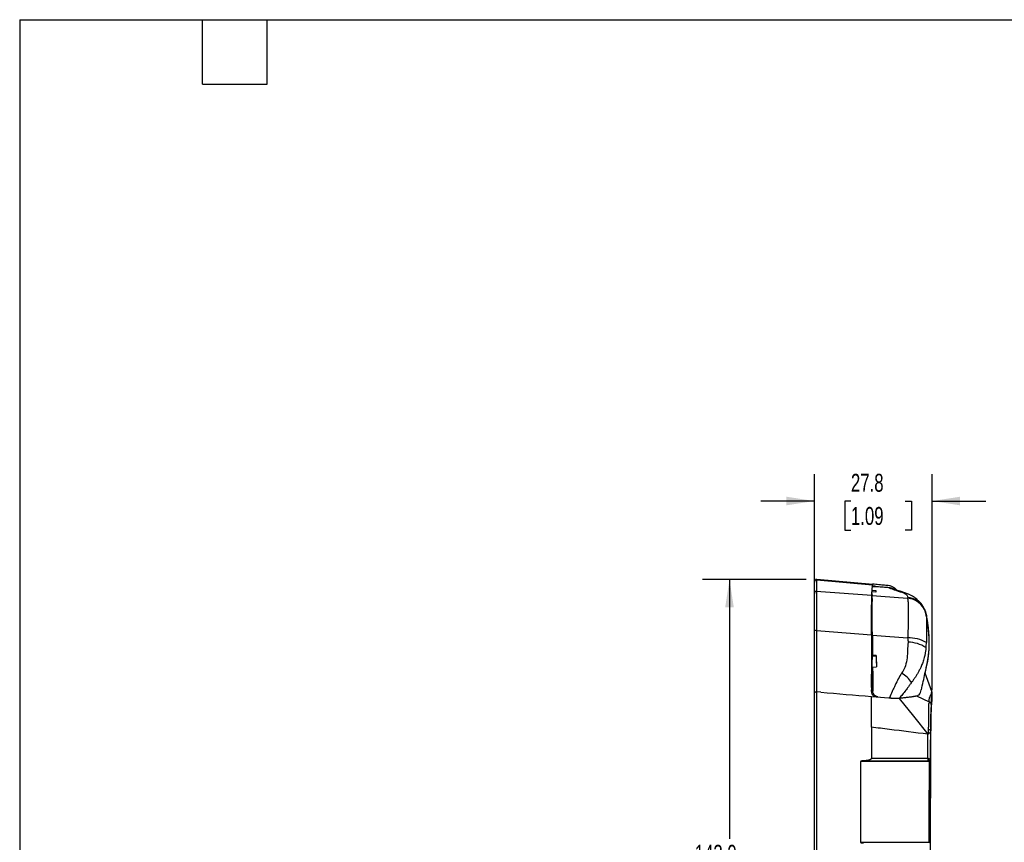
# Model space of a CAD drawing. Header units: millimetres. Extents: x 13 to 546, y 13 to 419.
# Tile 2 of 21: x 13 to 245, y 225 to 419. Entities that reach past the tile are written whole.
import ezdxf

# ---------------------------------------------------------------- set-up
doc = ezdxf.new("R2010")
doc.units = ezdxf.units.MM
doc.header["$LTSCALE"] = 2
doc.layers.add('DIMENSIONS', color=140, linetype='Continuous', lineweight=25)
doc.layers.add('TEXT', color=140, linetype='Continuous', lineweight=25)
doc.styles.add('SLDTEXTSTYLE0', font='TXT', dxfattribs={"width": 0.7})
doc.dimstyles.new('SLDDIMSTYLE0', dxfattribs={"dimtxt": 4.316016, "dimasz": 6.604, "dimexe": 0, "dimexo": 0.0625, "dimgap": 1.079004, "dimtad": 0, "dimtih": 1, "dimtoh": 1, "dimrnd": 1e-09, "dimzin": 12, "dimdsep": 46, "dimtxsty": 'SLDTEXTSTYLE0', "dimsah": 1, "dimcen": 0.09, "dimadec": 0, "dimazin": 3, "dimtfac": 1, "dimtofl": 0, "dimtmove": 0, "dimatfit": 3, "dimfxl": 0, "dimfrac": 2, "dimtolj": 1, "dimtzin": 12, "dimarcsym": 0})
doc.dimstyles.new('SLDDIMSTYLE1', dxfattribs={"dimtxt": 4.316016, "dimasz": 6.604, "dimexe": 0, "dimexo": 0.0625, "dimgap": 1.079004, "dimtad": 0, "dimtih": 1, "dimtoh": 1, "dimrnd": 1e-09, "dimzin": 12, "dimdsep": 46, "dimtxsty": 'SLDTEXTSTYLE0', "dimsah": 1, "dimcen": 0.09, "dimadec": 0, "dimazin": 3, "dimtfac": 1, "dimtmove": 0, "dimatfit": 0, "dimfxl": 0, "dimfrac": 2, "dimtolj": 1, "dimtzin": 12, "dimarcsym": 0})

# ---------------------------------------------------------------- blocks, each defined once
blk = doc.blocks.new('_D')
at = {"layer": 'DIMENSIONS'}
for p, q in [((198.46, 286.92), (174.01, 286.92)), ((180.36, 286.92), (180.36, 225.68)), ((173.95, 217.86), (172.5, 217.86)), ((172.5, 217.86), (172.5, 211)), ((186.77, 217.86), (188.22, 217.86)), ((188.22, 217.86), (188.22, 211)), ((172.5, 211), (173.95, 211)), ((180.36, 143.07), (180.36, 210.03)), ((188.22, 211), (186.77, 211)), ((198.46, 143.07), (174.01, 143.07))]:
    blk.add_line(p, q, dxfattribs=at)
for points in [[(180.36, 286.92), (179.34, 280.32), (181.38, 280.32)], [(180.36, 143.07), (181.38, 149.67), (179.34, 149.67)]]:
    blk.add_solid(points, dxfattribs=at)
at = {"layer": 'DIMENSIONS', "char_height": 4.233, "attachment_point": 1, "style": 'SLDTEXTSTYLE0'}
for s, insert in [('143.9', (172.15, 224.28)), ('5.66', (173.95, 216.45))]:
    blk.add_mtext(s, dxfattribs=dict(at, insert=insert))
blk = doc.blocks.new('_D_1')
at = {"layer": 'DIMENSIONS'}
for p, q in [((200.43, 262.83), (200.43, 311.8)), ((228.22, 260.81), (228.22, 311.8)), ((200.43, 305.45), (187.73, 305.45)), ((209.04, 305.45), (207.59, 305.45)), ((207.59, 305.45), (207.59, 298.59)), ((221.87, 305.45), (223.32, 305.45)), ((223.32, 305.45), (223.32, 298.59)), ((228.22, 305.45), (240.92, 305.45)), ((207.59, 298.59), (209.04, 298.59)), ((223.32, 298.59), (221.87, 298.59))]:
    blk.add_line(p, q, dxfattribs=at)
for points in [[(200.43, 305.45), (193.82, 306.47), (193.82, 304.44)], [(228.22, 305.45), (234.83, 304.44), (234.83, 306.47)]]:
    blk.add_solid(points, dxfattribs=at)
at = {"layer": 'DIMENSIONS', "char_height": 4.233, "attachment_point": 1, "style": 'SLDTEXTSTYLE0'}
for s, insert in [('27.8', (209.04, 311.88)), ('1.09', (209.04, 304.05))]:
    blk.add_mtext(s, dxfattribs=dict(at, insert=insert))

msp = doc.modelspace()

# ---------------------------------------------------------------- linework, layer by layer
for p, q in [((201.001, 286.855), (214.128, 285.699)), ((214.213, 285.762), (201.002, 286.925)), ((201.001, 284.175), (201.901, 284.107)), ((201.901, 284.107), (213.985, 283.196)), ((214.894, 283.915), (214.032, 283.983)), ((214.056, 284.406), (214.89, 284.326)), ((214.103, 285.133), (214.103, 285.223)), ((214.89, 284.326), (214.894, 283.915)), ((218.076, 284.961), (215.195, 285.187)), ((215.234, 285.277), (215.234, 285.184)), ((214.014, 283.653), (214.02, 283.114)), ((214.025, 282.412), (214.032, 281.713)), ((226.904, 278.126), (226.672, 279.186)), ((226.672, 279.184), (226.854, 278.453)), ((226.927, 278.351), (226.907, 278.461)), ((201.001, 274.878), (201.901, 274.807)), ((201.901, 274.807), (213.902, 273.866)), ((214.091, 270.009), (214.093, 273.029)), ((214.091, 270.009), (214.112, 269.987)), ((215.027, 268.963), (214.144, 269.017)), ((214.144, 269.017), (214.145, 268.868)), ((214.145, 268.868), (215.028, 268.814)), ((215.028, 268.814), (215.027, 268.963)), ((215.028, 268.814), (215.051, 266.267)), ((214.168, 266.23), (215.051, 266.267)), ((214.17, 266.081), (214.168, 266.23)), ((214.103, 264.6), (213.937, 264.6)), ((214.181, 264.796), (214.103, 264.796)), ((214.103, 264.796), (214.103, 261.254)), ((228.149, 260.512), (226.553, 264.787)), ((213.883, 260.468), (214.006, 261.45)), ((213.939, 261.45), (214.103, 261.45)), ((214.103, 261.254), (214.212, 261.254)), ((214.218, 260.524), (214.217, 260.626)), ((201.9, 260.302), (201.001, 260.376)), ((213.881, 259.317), (215.013, 259.224)), ((215.013, 259.224), (218.017, 258.976)), ((224.552, 259.479), (227.549, 258.073)), ((228.224, 258.272), (228.224, 260.15)), ((228.225, 258.328), (228.225, 260.15)), ((228.225, 258.269), (228.225, 258.328)), ((213.881, 252.061), (213.881, 244.66)), ((218.131, 244.662), (213.881, 244.66)), ((213.881, 243.926), (211.333, 243.925)), ((212.005, 244.118), (213.881, 244.119)), ((213.881, 244.119), (218.131, 244.121)), ((211.325, 224.89), (213.881, 224.891)), ((213.881, 224.891), (218.131, 224.891))]:
    msp.add_line(p, q)
at = {"flags": 128}
for points in [[(221.752, 283.797), (221.49, 283.87), (221.041, 283.913)], [(226.116, 280.558), (225.877, 280.897), (225.613, 281.209)], [(226.899, 278.505), (226.699, 279.285), (226.683, 279.331)], [(220.425, 258.85), (223.801, 254.65), (227.225, 250.393)]]:
    msp.add_lwpolyline(points, dxfattribs=at)
for centre, radius, start, end in [((200.954, 286.331), 0.526, 84.84591, 179.80196), ((200.952, 283.653), 0.524, 84.60967, 179.49348), ((222.061, 277.626), 4.867, 18.6707, 85.9989), ((222.203, 278.047), 4.6, 32.93784, 86.39399), ((222.247, 278.092), 4.54, 14.30241, 32.76155), ((200.854, 274.095), 0.797, 79.36207, 122.36001), ((222.708, 264.578), 8.543, 60.72634, 91.83613), ((222.361, 263.922), 8.214, 57.50972, 88.82862), ((217.704, 258.914), 6.748, 33.0996, 60.5091), ((215.251, 261.532), 1.235, 183.80513, 211.32564), ((227.34, 260.151), 0.884, 359.97535, 20.46714), ((227.693, 258.272), 0.531, 335.5667, 0.0002), ((227.386, 250.755), 0.696, 44.9478, 96.58768), ((227.07, 244.548), 0.461, 291.99333, 8.27464), ((227.458, 244.499), 0.412, 275.86363, 355.06031), ((227.623, 243.239), 0.691, 68.86628, 94.46606), ((227.608, 222.975), 1.917, 82.59433, 91.66996)]:
    msp.add_arc(centre, radius, start, end)
for points, knots in [([(201.002, 286.925), (200.931, 286.923), (200.823, 286.921), (200.689, 286.859), (200.596, 286.792), (200.52, 286.705), (200.448, 286.577), (200.436, 286.469), (200.428, 286.399)], [0, 0, 0, 0, 0.23820136, 0.36754858, 0.49999218, 0.63243713, 0.76178802, 1, 1, 1, 1]), ([(200.428, 283.658), (200.428, 283.756), (200.428, 283.953), (200.428, 284.235), (200.428, 284.509), (200.428, 284.772), (200.428, 285.025), (200.428, 285.268), (200.428, 285.502), (200.428, 285.725), (200.428, 285.938), (200.428, 286.142), (200.428, 286.269), (200.428, 286.333)], [0, 0, 0, 0, 0.090793, 0.1815994, 0.2724225, 0.3632656, 0.4541319, 0.5450246, 0.6359472, 0.7269027, 0.8178945, 0.9089259, 1, 1, 1, 1]), ([(201.001, 274.878), (201.003, 275.461), (201.004, 276.031), (201.006, 277.146), (201.007, 277.685), (201.009, 278.714), (201.01, 279.205), (201.01, 280.143), (201.011, 280.591), (201.011, 281.41), (201.01, 281.786), (201.01, 282.299), (201.01, 282.462), (201.009, 282.77), (201.009, 282.916), (201.007, 283.589), (201.004, 283.965), (201.001, 284.175)], [0, 0, 0, 0, 0.125, 0.125, 0.25, 0.25, 0.375, 0.375, 0.5, 0.5, 0.625, 0.625, 0.6875, 0.6875, 0.75, 0.75, 1, 1, 1, 1]), ([(215.195, 285.187), (215.031, 285.2), (214.872, 285.209), (214.579, 285.216), (214.447, 285.216), (214.23, 285.205), (214.144, 285.195), (214.029, 285.167), (214, 285.149), (214, 285.128)], [0, 0, 0, 0, 0.25, 0.25, 0.5, 0.5, 0.75, 0.75, 1, 1, 1, 1]), ([(214.103, 285.223), (214.104, 285.227), (214.106, 285.235), (214.117, 285.245), (214.134, 285.255), (214.167, 285.268), (214.224, 285.281), (214.317, 285.293), (214.434, 285.3), (214.573, 285.304), (214.729, 285.303), (214.844, 285.299), (214.902, 285.297)], [0, 0, 0, 0, 0.0625107, 0.1247321, 0.1870088, 0.2496849, 0.3747758, 0.4993342, 0.6238975, 0.7490069, 0.8750275, 1, 1, 1, 1]), ([(214.902, 285.297), (214.836, 285.303), (214.705, 285.315), (214.507, 285.332), (214.31, 285.349), (214.178, 285.36), (214.113, 285.365)], [0, 0, 0, 0, 0.2499712, 0.499947, 0.7498639, 1, 1, 1, 1]), ([(214.128, 285.693), (214.129, 285.72), (214.131, 285.757), (214.133, 285.805), (214.134, 285.825), (214.134, 285.835)], [0, 0, 0, 0, 0.5636927, 0.78515361, 1, 1, 1, 1]), ([(214.131, 285.769), (214.131, 285.764), (214.13, 285.738), (214.129, 285.714), (214.128, 285.693)], [0, 0, 0, 0, 0.170905, 1, 1, 1, 1]), ([(219.843, 284.428), (219.82, 284.459), (219.687, 284.63), (219.359, 284.913), (218.823, 285.264), (217.999, 285.489), (216.924, 285.541), (215.593, 285.692), (214.641, 285.786), (214.134, 285.836)], [0, 0, 0, 0, 0.0192238, 0.1074168, 0.2130793, 0.3351336, 0.5253616, 0.746976, 1, 1, 1, 1]), ([(214.89, 284.326), (214.891, 284.259), (214.892, 284.125), (214.894, 283.985), (214.894, 283.915)], [0, 0, 0, 0, 0.5000708, 1, 1, 1, 1]), ([(214.902, 285.297), (214.929, 285.296), (214.983, 285.293), (215.065, 285.288), (215.149, 285.283), (215.206, 285.278), (215.234, 285.276)], [0, 0, 0, 0, 0.250808, 0.5002259, 0.7495347, 1, 1, 1, 1]), ([(215.234, 285.276), (215.705, 285.239), (216.175, 285.202), (216.881, 285.148), (217.116, 285.131), (217.469, 285.104), (217.587, 285.095), (217.822, 285.077), (217.94, 285.069), (218.057, 285.056)], [0, 0, 0, 0, 0.5, 0.5, 0.75, 0.75, 0.875, 0.875, 1, 1, 1, 1]), ([(218.057, 285.056), (218.317, 285.019), (218.684, 284.967), (218.983, 284.756), (219.07, 284.694)], [0, 0, 0, 0, 0.7083351, 1, 1, 1, 1]), ([(218.076, 284.961), (218.31, 284.878), (218.655, 284.752), (219.002, 284.623), (219.234, 284.536), (219.351, 284.493), (219.954, 284.27), (220.501, 284.075), (221.041, 283.913)], [0, 0, 0, 0, 0.25, 0.375, 0.375, 0.5, 0.5, 1, 1, 1, 1]), ([(218.634, 284.812), (218.561, 284.848), (218.385, 284.934), (218.19, 284.951), (218.076, 284.961)], [0, 0, 0, 0, 0.41368556, 1, 1, 1, 1]), ([(221.753, 283.797), (221.467, 283.887), (220.873, 284.072), (220.068, 284.35), (219.328, 284.608), (218.853, 284.768), (218.645, 284.837)], [0, 0, 0, 0, 0.2528533, 0.5246901, 0.7914485, 1, 1, 1, 1]), ([(221.041, 283.913), (221.816, 283.68), (222.147, 283.468), (222.338, 283.16), (222.351, 283.062), (222.385, 282.866), (222.407, 282.777), (222.493, 282.638)], [0, 0, 0, 0, 0.5, 0.5, 0.75, 0.75, 1, 1, 1, 1]), ([(226.057, 280.556), (225.986, 280.666), (225.853, 280.87), (225.596, 281.208), (225.354, 281.497), (225.151, 281.724), (224.966, 281.918), (224.719, 282.16), (224.36, 282.479), (223.872, 282.84), (223.276, 283.191), (222.606, 283.511), (222.05, 283.697), (221.752, 283.797)], [0, 0, 0, 0, 0.0956032, 0.179249, 0.2464965, 0.3011102, 0.3429141, 0.383597, 0.4787472, 0.6144744, 0.725297, 0.8527199, 1, 1, 1, 1]), ([(200.428, 274.768), (200.428, 274.879), (200.428, 275.102), (200.428, 275.432), (200.428, 275.759), (200.428, 276.082), (200.428, 276.402), (200.428, 276.718), (200.428, 277.03), (200.428, 277.339), (200.428, 277.644), (200.428, 278.342), (200.428, 279.386), (200.428, 280.652), (200.428, 281.74), (200.428, 282.444), (200.428, 282.879), (200.428, 283.133), (200.428, 283.348), (200.428, 283.527), (200.428, 283.614), (200.428, 283.658)], [0, 0, 0, 0, 0.0252484, 0.0504059, 0.0754945, 0.1005361, 0.1255531, 0.1505677, 0.1756022, 0.2006789, 0.2258198, 0.251047, 0.3759108, 0.5007851, 0.625552, 0.7503885, 0.8004542, 0.8502734, 0.9000207, 0.9498715, 1, 1, 1, 1]), ([(213.902, 273.866), (213.904, 275.039), (213.908, 276.146), (213.914, 277.45), (213.915, 277.707), (213.918, 278.206), (213.919, 278.448), (213.924, 279.153), (213.927, 279.594), (213.935, 280.418), (213.939, 280.804), (213.947, 281.493), (213.951, 281.799), (213.958, 282.202), (213.961, 282.326), (213.965, 282.557), (213.968, 282.662), (213.975, 282.946), (213.98, 283.093), (213.985, 283.196)], [0, 0, 0, 0, 0.25, 0.25, 0.3125, 0.3125, 0.375, 0.375, 0.5, 0.5, 0.625, 0.625, 0.75, 0.75, 0.8125, 0.8125, 0.875, 0.875, 1, 1, 1, 1]), ([(214.102, 273.771), (214.092, 274.945), (214.082, 276.05), (214.069, 277.607), (214.064, 278.113), (214.056, 279.058), (214.052, 279.5), (214.047, 280.119), (214.045, 280.317), (214.041, 280.699), (214.04, 280.883), (214.035, 281.405), (214.032, 281.712), (214.027, 282.251), (214.025, 282.481), (214.022, 282.862), (214.021, 283.01), (214.02, 283.114)], [0, 0, 0, 0, 0.25, 0.25, 0.375, 0.375, 0.5, 0.5, 0.5625, 0.5625, 0.625, 0.625, 0.75, 0.75, 0.875, 0.875, 1, 1, 1, 1]), ([(214.105, 273.469), (214.096, 274.504), (214.087, 275.482), (214.077, 276.633), (214.075, 276.86), (214.071, 277.301), (214.069, 277.515), (214.064, 278.137), (214.06, 278.527), (214.054, 279.255), (214.051, 279.596), (214.045, 280.206), (214.043, 280.477), (214.039, 280.952), (214.037, 281.157), (214.034, 281.492), (214.033, 281.622), (214.032, 281.713)], [0, 0, 0, 0, 0.25, 0.25, 0.3125, 0.3125, 0.375, 0.375, 0.5, 0.5, 0.625, 0.625, 0.75, 0.75, 0.875, 0.875, 1, 1, 1, 1]), ([(222.401, 282.481), (222.408, 282.459), (222.422, 282.412), (222.443, 282.322), (222.464, 282.206), (222.485, 282.057), (222.505, 281.867), (222.524, 281.632), (222.551, 281.153), (222.571, 280.403), (222.577, 279.31), (222.58, 278.058), (222.566, 276.811), (222.54, 275.679), (222.516, 274.926), (222.49, 274.25), (222.463, 273.656), (222.443, 273.286), (222.434, 273.116)], [0, 0, 0, 0, 0.0247016, 0.0529606, 0.0848586, 0.1204768, 0.1598918, 0.2031701, 0.2503623, 0.393541, 0.4992378, 0.6038309, 0.748886, 0.8130915, 0.8701418, 0.9201818, 0.9633992, 1, 1, 1, 1]), ([(225.932, 280.825), (225.833, 280.953), (225.658, 281.18), (225.389, 281.481), (225.24, 281.627), (225.206, 281.66)], [0, 0, 0, 0, 0.5004353, 0.8889834, 1, 1, 1, 1]), ([(226.671, 279.188), (226.665, 279.205), (226.655, 279.238), (226.608, 279.385), (226.516, 279.654), (226.349, 280.062), (226.181, 280.351), (226.091, 280.507)], [0, 0, 0, 0, 0.1034534, 0.2087954, 0.4365126, 0.6966609, 1, 1, 1, 1]), ([(226.685, 279.323), (226.68, 279.338), (226.67, 279.369), (226.615, 279.527), (226.525, 279.782), (226.413, 280.006), (226.365, 280.103)], [0, 0, 0, 0, 0.16262731, 0.33103783, 0.71100446, 1, 1, 1, 1]), ([(213.965, 275.846), (213.965, 275.911), (213.968, 276.233), (213.973, 276.683), (213.98, 277.156), (213.989, 277.454), (213.994, 277.493), (213.997, 277.512)], [0, 0, 0, 0, 0.059323, 0.2935791, 0.5288415, 0.7638125, 1, 1, 1, 1]), ([(225.676, 260.854), (225.826, 261.523), (226.112, 262.802), (226.508, 264.614), (226.882, 266.186), (227.161, 267.499), (227.326, 268.52), (227.416, 269.271), (227.463, 269.792), (227.505, 270.383), (227.54, 271.17), (227.545, 272.159), (227.511, 273.174), (227.446, 274.165), (227.347, 275.213), (227.228, 276.174), (227.104, 277.026), (226.999, 277.67), (226.92, 278.127), (226.884, 278.33), (226.88, 278.352)], [0, 0, 0, 0, 0.1295443, 0.2476674, 0.3473852, 0.4294831, 0.4942741, 0.5348282, 0.5630763, 0.5835235, 0.6271082, 0.684328, 0.7361502, 0.783646, 0.8360903, 0.8965434, 0.9310142, 0.9667914, 0.9964133, 1, 1, 1, 1]), ([(226.544, 264.811), (226.557, 264.868), (226.611, 265.103), (226.713, 265.536), (226.854, 266.145), (227.008, 266.84), (227.169, 267.654), (227.318, 268.572), (227.429, 269.469), (227.496, 270.261), (227.536, 270.978), (227.557, 271.76), (227.553, 272.714), (227.504, 273.869), (227.407, 275.065), (227.273, 276.221), (227.133, 277.19), (227.007, 277.936), (226.939, 278.312), (226.912, 278.462)], [0, 0, 0, 0, 0.016113, 0.0654737, 0.1174594, 0.1723993, 0.2386612, 0.3075271, 0.3759413, 0.4325556, 0.477801, 0.5265769, 0.5954599, 0.6765211, 0.7655161, 0.8435343, 0.9167545, 0.9667772, 1, 1, 1, 1]), ([(226.873, 278.351), (226.882, 278.323), (226.894, 278.288), (226.898, 278.187), (226.898, 278.164)], [0, 0, 0, 0, 0.7801676, 1, 1, 1, 1]), ([(226.898, 278.164), (226.904, 278.057), (226.916, 277.824), (226.915, 277.242), (226.919, 276.466), (226.925, 275.516), (226.931, 274.436), (226.926, 273.267), (226.899, 272.441), (226.885, 272.03)], [0, 0, 0, 0, 0.1241685, 0.2693878, 0.4147108, 0.5603722, 0.7062844, 0.8536272, 1, 1, 1, 1]), ([(200.428, 260.293), (200.428, 260.824), (200.428, 261.889), (200.428, 263.486), (200.428, 265.088), (200.428, 266.693), (200.428, 268.301), (200.428, 269.913), (200.428, 271.528), (200.428, 273.148), (200.428, 274.227), (200.428, 274.768)], [0, 0, 0, 0, 0.1096399, 0.2196378, 0.3299981, 0.4407248, 0.5518222, 0.6632944, 0.7751454, 0.8873793, 1, 1, 1, 1]), ([(213.966, 269.112), (213.965, 269.305), (213.961, 269.743), (213.958, 270.563), (213.955, 271.506), (213.954, 272.491), (213.955, 273.476), (213.957, 274.419), (213.96, 275.23), (213.964, 275.661), (213.965, 275.846)], [0, 0, 0, 0, 0.1043718, 0.2366976, 0.3697563, 0.5023286, 0.6350661, 0.768049, 0.900413, 1, 1, 1, 1]), ([(214.041, 273.512), (214.041, 273.502), (214.042, 273.177), (214.042, 272.498), (214.041, 271.518), (214.039, 270.57), (214.035, 269.698), (214.03, 268.932), (214.023, 268.305), (214.015, 267.837), (214.007, 267.548), (213.999, 267.45), (213.99, 267.547), (213.982, 267.831), (213.974, 268.305), (213.969, 268.745), (213.967, 269.056), (213.966, 269.112)], [0, 0, 0, 0, 0.0025783, 0.0782214, 0.1534415, 0.2290078, 0.3044436, 0.3797745, 0.4553893, 0.5305852, 0.6063945, 0.6821325, 0.7573791, 0.8329098, 0.908395, 0.9836801, 1, 1, 1, 1]), ([(214.102, 273.771), (214.107, 273.244), (214.116, 272.189), (214.13, 270.604), (214.139, 269.546), (214.144, 269.017)], [0, 0, 0, 0, 0.3331941, 0.6665237, 1, 1, 1, 1]), ([(214.145, 268.868), (214.141, 269.38), (214.132, 270.404), (214.118, 271.938), (214.109, 272.959), (214.105, 273.469)], [0, 0, 0, 0, 0.3334739, 0.6668038, 1, 1, 1, 1]), ([(222.529, 272.135), (222.447, 271.374), (222.427, 270.844), (222.39, 269.657), (222.373, 269.045), (222.165, 267.174), (221.816, 265.95), (221.026, 264.788)], [0, 0, 0, 0, 0.25, 0.25, 0.5, 0.5, 1, 1, 1, 1]), ([(214.07, 264.6), (214.072, 264.866), (214.078, 265.539), (214.084, 266.82), (214.089, 268.366), (214.09, 269.46), (214.091, 270.009)], [0, 0, 0, 0, 0.1789221, 0.4528974, 0.7256308, 1, 1, 1, 1]), ([(226.773, 270.851), (226.762, 270.746), (226.741, 270.539), (226.702, 270.237), (226.659, 269.949), (226.613, 269.674), (226.565, 269.412), (226.514, 269.162), (226.461, 268.926), (226.408, 268.702), (226.271, 268.168), (226.028, 267.378), (225.66, 266.441), (225.292, 265.658), (224.936, 264.99), (224.558, 264.355), (224.164, 263.75), (223.762, 263.17), (223.49, 262.787), (223.357, 262.599)], [0, 0, 0, 0, 0.0337144, 0.0661808, 0.0974196, 0.1274467, 0.1562733, 0.1839067, 0.2103506, 0.2356055, 0.259669, 0.392246, 0.5111017, 0.5981114, 0.6831719, 0.7660928, 0.846649, 0.9246631, 1, 1, 1, 1]), ([(215.027, 268.963), (215.031, 268.514), (215.039, 267.616), (215.047, 266.717), (215.051, 266.267)], [0, 0, 0, 0, 0.4999273, 1, 1, 1, 1]), ([(214.168, 266.23), (214.173, 265.755), (214.181, 264.806), (214.193, 263.38), (214.206, 261.953), (214.214, 261), (214.218, 260.524)], [0, 0, 0, 0, 0.2499186, 0.4998871, 0.7499121, 1, 1, 1, 1]), ([(214.217, 260.626), (214.213, 261.082), (214.205, 261.992), (214.193, 263.357), (214.181, 264.72), (214.174, 265.627), (214.17, 266.081)], [0, 0, 0, 0, 0.250086, 0.5001106, 0.7500799, 1, 1, 1, 1]), ([(213.924, 263.052), (213.924, 263.201), (213.924, 263.538), (213.926, 263.946), (213.928, 264.249), (213.931, 264.445), (213.934, 264.578), (213.936, 264.591), (213.937, 264.597)], [0, 0, 0, 0, 0.1825864, 0.4135435, 0.5543399, 0.6953478, 0.8530292, 1, 1, 1, 1]), ([(213.937, 261.453), (213.937, 261.452), (213.936, 261.437), (213.934, 261.494), (213.931, 261.628), (213.928, 261.837), (213.926, 262.149), (213.924, 262.565), (213.924, 262.903), (213.924, 263.052)], [0, 0, 0, 0, 0.0106947, 0.1650043, 0.3195255, 0.4573114, 0.595302, 0.8213191, 1, 1, 1, 1]), ([(221.026, 264.788), (220.487, 263.997), (219.954, 262.972), (219.365, 261.73), (219.251, 261.484), (219.023, 260.989), (218.683, 260.244), (218.345, 259.495), (218.116, 258.997)], [0, 0, 0, 0, 0.5, 0.5, 0.625, 0.625, 0.75, 1, 1, 1, 1]), ([(215.415, 259.219), (215.252, 259.233), (215.094, 259.276), (214.802, 259.421), (214.671, 259.521), (214.453, 259.76), (214.367, 259.901), (214.251, 260.201), (214.22, 260.362), (214.218, 260.524)], [0, 0, 0, 0, 0.25, 0.25, 0.5, 0.5, 0.75, 0.75, 1, 1, 1, 1]), ([(223.357, 262.599), (223.292, 262.509), (223.157, 262.318), (222.941, 262.021), (222.659, 261.638), (222.341, 261.213), (221.843, 260.564), (221.244, 259.809), (220.743, 259.206), (220.509, 258.925)], [0, 0, 0, 0, 0.0694804, 0.1467673, 0.2320015, 0.3730363, 0.4870459, 0.7604846, 1, 1, 1, 1]), ([(224.736, 259.489), (224.881, 259.546), (225.174, 259.661), (225.486, 260.133), (225.609, 260.639), (225.662, 260.857)], [0, 0, 0, 0, 0.3563197, 0.722527, 1, 1, 1, 1]), ([(200.428, 260.293), (200.428, 260.303), (200.437, 260.314), (200.492, 260.336), (200.536, 260.347), (200.651, 260.364), (200.72, 260.371), (200.863, 260.378), (200.936, 260.379), (201.002, 260.378)], [0, 0, 0, 0, 0.25, 0.25, 0.5, 0.5, 0.75, 0.75, 1, 1, 1, 1]), ([(200.428, 169.699), (200.428, 170.277), (200.428, 171.433), (200.428, 173.169), (200.428, 174.905), (200.428, 176.642), (200.428, 178.379), (200.428, 180.117), (200.428, 181.855), (200.428, 183.594), (200.428, 185.334), (200.428, 187.074), (200.428, 188.815), (200.428, 190.556), (200.428, 192.298), (200.428, 194.041), (200.428, 195.784), (200.428, 197.527), (200.428, 199.272), (200.428, 201.017), (200.428, 202.762), (200.428, 204.508), (200.428, 206.255), (200.428, 208.002), (200.428, 209.75), (200.428, 211.499), (200.428, 213.248), (200.428, 215.499), (200.428, 218.251), (200.428, 221.502), (200.428, 224.751), (200.428, 227.997), (200.428, 231.24), (200.428, 234.48), (200.428, 237.717), (200.428, 240.951), (200.428, 244.182), (200.428, 247.411), (200.428, 250.636), (200.428, 253.858), (200.428, 257.078), (200.428, 259.221), (200.428, 260.293)], [0, 0, 0, 0, 0.0193007, 0.0385901, 0.057869, 0.077138, 0.096398, 0.1156495, 0.1348933, 0.1541301, 0.1733606, 0.1925855, 0.2118055, 0.2310214, 0.2502338, 0.2694434, 0.288651, 0.3078573, 0.327063, 0.3462688, 0.3654754, 0.3846835, 0.4038938, 0.4231071, 0.442324, 0.4615453, 0.4807717, 0.5000039, 0.5357773, 0.5715232, 0.6072461, 0.6429507, 0.6786416, 0.7143233, 0.7500004, 0.7856777, 0.8213596, 0.8570507, 0.8927558, 0.9284793, 0.9642258, 1, 1, 1, 1]), ([(201, 169.618), (201, 177.181), (201.001, 184.744), (201.001, 199.871), (201.001, 207.434), (201.001, 222.56), (201.001, 230.123), (201.001, 245.25), (201.001, 252.813), (201.001, 260.376)], [0, 0, 0, 0, 0.25, 0.25, 0.5, 0.5, 0.75, 0.75, 1, 1, 1, 1]), ([(213.881, 252.061), (213.879, 252.682), (213.875, 253.892), (213.875, 255.706), (213.877, 257.503), (213.88, 258.712), (213.881, 259.317)], [0, 0, 0, 0, 0.2569246, 0.4999992, 0.7500058, 1, 1, 1, 1]), ([(213.883, 260.468), (213.882, 260.314), (213.91, 260.163), (214.019, 259.874), (214.099, 259.741), (214.409, 259.397), (214.703, 259.249), (215.013, 259.224)], [0, 0, 0, 0, 0.25, 0.25, 0.5, 0.5, 1, 1, 1, 1]), ([(218.017, 258.976), (218.068, 258.972), (218.171, 258.964), (218.323, 258.953), (218.473, 258.942), (218.622, 258.932), (218.768, 258.924), (218.913, 258.916), (219.056, 258.909), (219.197, 258.903), (219.336, 258.898), (219.511, 258.893), (219.712, 258.889), (219.924, 258.888), (220.106, 258.89), (220.261, 258.897), (220.339, 258.904), (220.378, 258.908)], [0, 0, 0, 0, 0.0477856, 0.0954595, 0.1432564, 0.1914089, 0.2401448, 0.2896837, 0.3402348, 0.391995, 0.4451479, 0.4998628, 0.6015717, 0.701335, 0.8002473, 0.8994311, 1, 1, 1, 1]), ([(218.116, 258.997), (218.389, 258.974), (218.648, 258.957), (219.019, 258.936), (219.14, 258.93), (219.368, 258.92), (219.476, 258.916), (219.785, 258.908), (219.971, 258.906), (220.283, 258.91), (220.413, 258.915), (220.509, 258.925)], [0, 0, 0, 0, 0.25, 0.25, 0.375, 0.375, 0.5, 0.5, 0.75, 0.75, 1, 1, 1, 1]), ([(220.378, 258.908), (220.543, 258.926), (220.867, 258.963), (221.336, 259.018), (221.782, 259.072), (222.203, 259.125), (222.657, 259.185), (223.139, 259.252), (223.642, 259.327), (224.114, 259.402), (224.407, 259.453), (224.552, 259.479)], [0, 0, 0, 0, 0.10686928, 0.21035761, 0.31046904, 0.40720807, 0.50057966, 0.63017468, 0.75659784, 0.87986665, 1, 1, 1, 1]), ([(220.509, 258.925), (221.325, 259.007), (222.087, 259.094), (223.145, 259.236), (223.482, 259.284), (223.966, 259.36), (224.124, 259.385), (224.357, 259.424), (224.434, 259.437), (224.588, 259.463), (224.664, 259.476), (224.736, 259.489)], [0, 0, 0, 0, 0.5, 0.5, 0.75, 0.75, 0.875, 0.875, 0.9375, 0.9375, 1, 1, 1, 1]), ([(227.549, 258.073), (227.545, 258.13), (227.539, 258.239), (227.538, 258.391), (227.542, 258.525), (227.556, 258.706), (227.593, 258.927), (227.669, 259.189), (227.754, 259.379), (227.826, 259.51), (227.928, 259.686), (228.005, 259.843), (228.055, 260.011), (228.092, 260.161), (228.112, 260.261), (228.125, 260.315), (228.128, 260.328), (228.131, 260.347), (228.137, 260.379), (228.144, 260.412), (228.151, 260.441), (228.157, 260.46), (228.163, 260.469), (228.167, 260.463), (228.168, 260.46)], [0, 0, 0, 0, 0.0362373, 0.0692901, 0.0989983, 0.1252234, 0.1896736, 0.250443, 0.3129098, 0.3441057, 0.3752854, 0.4999923, 0.5569476, 0.6249606, 0.7499808, 0.7642616, 0.7749719, 0.7856821, 0.8213816, 0.8749313, 0.9061701, 0.9374148, 0.9711421, 1, 1, 1, 1]), ([(228.033, 257.323), (228.041, 257.511), (228.049, 257.695), (228.064, 258.074), (228.072, 258.27), (228.088, 258.661), (228.095, 258.856), (228.111, 259.199), (228.119, 259.347), (228.143, 259.723), (228.159, 259.892), (228.183, 260.052), (228.192, 260.082), (228.208, 260.142), (228.216, 260.17), (228.224, 260.15)], [0, 0, 0, 0, 0.125, 0.125, 0.25, 0.25, 0.375, 0.375, 0.5, 0.5, 0.75, 0.75, 0.875, 0.875, 1, 1, 1, 1]), ([(228.039, 255.883), (228.042, 255.962), (228.051, 256.185), (228.065, 256.509), (228.081, 256.86), (228.097, 257.171), (228.114, 257.446), (228.141, 257.818), (228.177, 258.186), (228.209, 258.244), (228.224, 258.272)], [0, 0, 0, 0, 0.04913219, 0.14010741, 0.23047774, 0.32080491, 0.41126286, 0.50213992, 0.75122818, 1, 1, 1, 1]), ([(227.549, 258.073), (227.549, 258.05), (227.549, 258.03), (227.549, 257.991), (227.549, 257.973), (227.548, 257.921), (227.547, 257.891), (227.54, 257.815), (227.532, 257.781), (227.513, 257.743), (227.502, 257.74), (227.485, 257.74), (227.479, 257.739), (227.468, 257.739), (227.462, 257.74), (227.451, 257.74), (227.446, 257.739), (227.435, 257.732), (227.43, 257.726), (227.416, 257.694), (227.408, 257.657), (227.395, 257.554), (227.39, 257.487), (227.381, 257.319), (227.378, 257.219), (227.37, 256.868), (227.368, 256.571), (227.366, 256.029), (227.365, 255.832), (227.364, 255.403), (227.363, 255.173), (227.359, 254.443), (227.355, 253.896), (227.344, 253.021), (227.339, 252.718), (227.327, 252.097), (227.318, 251.777), (227.307, 251.447)], [0, 0, 0, 0, 0.015625, 0.015625, 0.03125, 0.03125, 0.0625, 0.0625, 0.125, 0.125, 0.1875, 0.1875, 0.21875, 0.21875, 0.25, 0.25, 0.28125, 0.28125, 0.3125, 0.3125, 0.375, 0.375, 0.4375, 0.4375, 0.5, 0.5, 0.625, 0.625, 0.6875, 0.6875, 0.75, 0.75, 0.875, 0.875, 0.9375, 0.9375, 1, 1, 1, 1]), ([(227.549, 258.073), (227.575, 258.059), (227.634, 258.028), (227.724, 257.965), (227.818, 257.877), (227.914, 257.753), (227.987, 257.604), (228.027, 257.454), (228.031, 257.363), (228.033, 257.323)], [0, 0, 0, 0, 0.0935485, 0.2079154, 0.3435853, 0.5000889, 0.7042088, 0.8708268, 1, 1, 1, 1]), ([(227.867, 214.997), (227.867, 218.481), (227.868, 225.447), (227.877, 235.878), (227.885, 243.47), (227.893, 248.221), (227.895, 249.85), (227.899, 251.117), (227.904, 252.012), (227.911, 252.84), (227.919, 253.579), (227.929, 254.215), (227.94, 254.73), (227.952, 255.116), (227.964, 255.361), (227.977, 255.454), (227.99, 255.429), (228.003, 255.448), (228.017, 255.394), (228.029, 255.6), (228.037, 255.814), (228.039, 255.883)], [0, 0, 0, 0, 0.213885, 0.4275834, 0.6413931, 0.6815002, 0.7216311, 0.741545, 0.7614684, 0.7813456, 0.80133, 0.8211977, 0.8412036, 0.8611164, 0.8810825, 0.9010596, 0.9212265, 0.9413955, 0.9615643, 0.9876065, 1, 1, 1, 1]), ([(228.033, 257.323), (228.032, 257.301), (228.03, 257.255), (228.027, 257.195), (228.024, 257.142), (228.021, 257.08), (228.016, 257.019), (228.008, 256.954), (227.998, 256.937), (227.986, 256.931), (227.975, 256.913), (227.959, 256.772), (227.94, 256.393), (227.922, 255.715), (227.91, 255.004), (227.901, 254.384), (227.894, 253.691), (227.888, 253.052), (227.885, 252.514), (227.882, 252.097), (227.88, 251.676), (227.879, 251.389), (227.879, 251.247)], [0, 0, 0, 0, 0.0157914, 0.0314643, 0.047032, 0.062508, 0.0930692, 0.1248026, 0.1874911, 0.2502683, 0.3129359, 0.375126, 0.4996972, 0.6235527, 0.6863833, 0.7486439, 0.8115803, 0.8743348, 0.9064616, 0.9380254, 0.9691588, 1, 1, 1, 1]), ([(227.307, 251.447), (227.306, 251.444), (227.306, 251.438), (227.306, 251.429), (227.306, 251.421), (227.305, 251.412), (227.305, 251.404), (227.305, 251.396), (227.304, 251.387), (227.304, 251.379), (227.304, 251.371), (227.304, 251.363), (227.303, 251.355), (227.303, 251.347), (227.303, 251.34), (227.303, 251.332), (227.302, 251.324), (227.302, 251.317), (227.302, 251.309), (227.301, 251.302), (227.301, 251.295), (227.301, 251.287), (227.301, 251.28), (227.301, 251.273), (227.3, 251.266), (227.3, 251.259), (227.3, 251.252), (227.3, 251.245), (227.299, 251.239), (227.299, 251.232), (227.299, 251.225), (227.299, 251.219), (227.299, 251.212), (227.299, 251.206), (227.298, 251.2), (227.298, 251.193), (227.298, 251.187), (227.298, 251.181), (227.298, 251.175), (227.298, 251.169), (227.297, 251.163), (227.297, 251.157), (227.297, 251.151), (227.297, 251.146), (227.297, 251.14), (227.297, 251.134), (227.297, 251.129), (227.296, 251.123), (227.296, 251.117), (227.294, 251.11), (227.292, 251.102), (227.289, 251.092), (227.28, 251.085), (227.282, 251.076), (227.283, 251.072), (227.284, 251.069), (227.285, 251.066), (227.287, 251.062), (227.288, 251.059), (227.29, 251.056), (227.291, 251.053), (227.292, 251.05), (227.294, 251.048), (227.295, 251.045), (227.297, 251.042), (227.298, 251.039), (227.3, 251.037), (227.301, 251.034), (227.302, 251.032), (227.304, 251.029), (227.305, 251.027), (227.306, 251.025), (227.308, 251.022), (227.309, 251.02), (227.31, 251.018), (227.311, 251.016), (227.312, 251.013), (227.314, 251.011), (227.315, 251.009), (227.316, 251.007), (227.317, 251.005), (227.318, 251.003), (227.318, 251.001), (227.319, 250.999), (227.32, 250.997), (227.321, 250.995), (227.322, 250.993), (227.322, 250.991), (227.323, 250.989), (227.324, 250.987), (227.324, 250.985), (227.324, 250.983), (227.325, 250.981), (227.325, 250.979), (227.326, 250.977), (227.326, 250.975), (227.325, 250.973), (227.325, 250.97), (227.324, 250.968), (227.323, 250.965), (227.323, 250.962), (227.322, 250.96), (227.321, 250.957), (227.321, 250.955), (227.32, 250.952), (227.32, 250.95), (227.319, 250.948), (227.319, 250.946), (227.318, 250.944), (227.318, 250.942), (227.317, 250.941), (227.317, 250.939), (227.317, 250.937), (227.316, 250.936), (227.316, 250.934), (227.316, 250.933), (227.316, 250.932), (227.315, 250.931), (227.315, 250.929), (227.315, 250.928), (227.315, 250.927), (227.314, 250.926), (227.314, 250.926), (227.314, 250.925), (227.314, 250.924), (227.314, 250.924), (227.314, 250.923), (227.314, 250.923), (227.314, 250.922), (227.312, 250.911), (227.308, 250.889), (227.302, 250.845), (227.293, 250.769), (227.277, 250.659), (227.258, 250.549), (227.244, 250.472), (227.237, 250.438), (227.234, 250.425), (227.234, 250.423), (227.234, 250.421), (227.233, 250.419), (227.233, 250.417), (227.232, 250.414), (227.231, 250.411), (227.231, 250.409), (227.23, 250.407), (227.23, 250.407), (227.23, 250.406), (227.23, 250.405), (227.229, 250.405), (227.229, 250.405), (227.229, 250.405), (227.229, 250.405), (227.229, 250.405), (227.229, 250.405), (227.229, 250.405), (227.229, 250.405), (227.229, 250.405), (227.229, 250.405), (227.229, 250.405), (227.229, 250.405), (227.229, 250.405), (227.229, 250.405), (227.229, 250.405), (227.229, 250.405), (227.229, 250.405), (227.229, 250.405), (227.229, 250.405), (227.229, 250.404), (227.229, 250.404), (227.229, 250.404), (227.229, 250.404), (227.229, 250.404), (227.229, 250.404), (227.229, 250.404), (227.229, 250.404), (227.229, 250.404), (227.229, 250.404), (227.229, 250.404), (227.229, 250.404), (227.229, 250.402), (227.228, 250.4), (227.228, 250.396), (227.226, 250.394), (227.225, 250.393)], [0, 0, 0, 0, 0.0081228, 0.016168, 0.0241363, 0.0320281, 0.0398441, 0.0475848, 0.0552508, 0.0628426, 0.0703606, 0.0778055, 0.0851777, 0.0924777, 0.0997059, 0.1068628, 0.1139489, 0.1209646, 0.1279103, 0.1347864, 0.1415933, 0.1483315, 0.1550012, 0.1616029, 0.168137, 0.1746037, 0.1810035, 0.1873366, 0.1936033, 0.1998041, 0.2059392, 0.2120089, 0.2180134, 0.2239531, 0.2298283, 0.2356392, 0.241386, 0.247069, 0.2526886, 0.2582463, 0.2637429, 0.2691787, 0.274554, 0.2798691, 0.2850764, 0.290137, 0.2952271, 0.3005274, 0.3062223, 0.3125004, 0.3195347, 0.3294541, 0.3441966, 0.3481258, 0.3517024, 0.3550635, 0.358317, 0.3614963, 0.3646012, 0.3676378, 0.3706112, 0.373526, 0.376386, 0.3791945, 0.3819511, 0.3846558, 0.3873105, 0.3899168, 0.3924762, 0.3949901, 0.3974598, 0.3998865, 0.4022712, 0.4046149, 0.4069188, 0.4091838, 0.4114108, 0.4136007, 0.4157545, 0.4178729, 0.4199567, 0.4220039, 0.4240158, 0.4259951, 0.4279446, 0.429867, 0.4317649, 0.4336408, 0.4354971, 0.4373362, 0.4391601, 0.4409685, 0.4427297, 0.4444879, 0.4463166, 0.4482962, 0.4505106, 0.453038, 0.4558754, 0.4586549, 0.4613186, 0.4638713, 0.4663172, 0.4686602, 0.4709039, 0.4730516, 0.4751061, 0.4770717, 0.4789508, 0.480745, 0.4824558, 0.4840844, 0.485632, 0.4870999, 0.4884891, 0.4898006, 0.4910353, 0.492194, 0.4932776, 0.4942868, 0.4952222, 0.4960845, 0.4968741, 0.4975917, 0.4982376, 0.4988122, 0.499316, 0.4997491, 0.5001119, 0.5004045, 0.5327121, 0.5624197, 0.6244295, 0.7484197, 0.8724385, 0.9344491, 0.9654565, 0.9693322, 0.97127, 0.9722389, 0.9732078, 0.9770838, 0.9790222, 0.9809609, 0.984839, 0.9858083, 0.9862929, 0.9867774, 0.9877463, 0.9877766, 0.9878068, 0.9878371, 0.9878674, 0.9878976, 0.9879279, 0.9879582, 0.9879885, 0.9880187, 0.988049, 0.9880793, 0.9881095, 0.9881398, 0.9881701, 0.9882003, 0.9882306, 0.9882609, 0.9882912, 0.9883214, 0.9883517, 0.988382, 0.9884122, 0.9884425, 0.9884728, 0.988503, 0.9885333, 0.9885636, 0.9885938, 0.9886241, 0.9886544, 0.9886847, 0.9887149, 0.9935938, 0.9962626, 1, 1, 1, 1]), ([(227.879, 251.247), (227.878, 251.222), (227.875, 251.172), (227.861, 251.088), (227.843, 251.017), (227.829, 250.967), (227.824, 250.94), (227.814, 250.905), (227.794, 250.86), (227.758, 250.818), (227.678, 250.721), (227.554, 250.603), (227.404, 250.484), (227.326, 250.429), (227.288, 250.407), (227.267, 250.397), (227.247, 250.391), (227.232, 250.393), (227.225, 250.393)], [0, 0, 0, 0, 0.07917928, 0.16413197, 0.25485786, 0.28670398, 0.30311775, 0.31868385, 0.38103321, 0.44303418, 0.50508904, 0.75238096, 0.8760512, 0.93815497, 0.95621634, 0.96942924, 0.98554006, 1, 1, 1, 1]), ([(213.881, 244.66), (213.88, 244.65), (213.879, 244.629), (213.868, 244.599), (213.85, 244.569), (213.826, 244.539), (213.775, 244.49), (213.679, 244.429), (213.516, 244.355), (213.289, 244.283), (213.052, 244.229), (212.817, 244.188), (212.546, 244.152), (212.27, 244.128), (212.069, 244.12), (212.005, 244.118)], [0, 0, 0, 0, 0.0146152, 0.0301815, 0.047248, 0.0662323, 0.0874381, 0.151062, 0.2330271, 0.351572, 0.5024752, 0.5927993, 0.7032865, 0.906061, 1, 1, 1, 1]), ([(227.242, 244.121), (227.246, 244.124), (227.253, 244.131), (227.262, 244.154), (227.27, 244.189), (227.275, 244.239), (227.276, 244.304), (227.272, 244.383), (227.26, 244.473), (227.242, 244.567), (227.225, 244.631), (227.216, 244.663)], [0, 0, 0, 0, 0.0834753, 0.1756281, 0.2762693, 0.38476, 0.4999407, 0.6264081, 0.7501111, 0.8761673, 1, 1, 1, 1]), ([(227.526, 244.615), (227.55, 244.613), (227.597, 244.609), (227.657, 244.601), (227.706, 244.593), (227.746, 244.583), (227.79, 244.569), (227.832, 244.546), (227.862, 244.51), (227.866, 244.479), (227.868, 244.464)], [0, 0, 0, 0, 0.1175097, 0.22671744, 0.32705159, 0.41816115, 0.49988307, 0.6782189, 0.84488331, 1, 1, 1, 1]), ([(227.872, 243.883), (227.872, 243.996), (227.872, 244.111), (227.871, 244.313), (227.87, 244.401), (227.868, 244.464)], [0, 0, 0, 0, 0.5, 0.5, 1, 1, 1, 1]), ([(212.005, 244.118), (211.963, 244.116), (211.881, 244.113), (211.76, 244.1), (211.638, 244.08), (211.522, 244.054), (211.423, 244.019), (211.367, 243.984), (211.346, 243.959), (211.34, 243.947), (211.342, 243.934), (211.335, 243.928), (211.333, 243.925)], [0, 0, 0, 0, 0.1746783, 0.3400179, 0.4964967, 0.6862563, 0.8299347, 0.9278383, 0.95253, 0.9646651, 0.9840593, 1, 1, 1, 1]), ([(227.242, 244.121), (227.307, 244.12), (227.365, 244.118), (227.453, 244.109), (227.484, 244.101), (227.5, 244.089)], [0, 0, 0, 0, 0.5, 0.5, 1, 1, 1, 1]), ([(227.552, 224.891), (227.552, 225.469), (227.553, 226.624), (227.554, 228.356), (227.555, 230.088), (227.556, 231.82), (227.558, 233.552), (227.559, 235.283), (227.561, 237.013), (227.563, 238.743), (227.565, 240.472), (227.567, 242.201), (227.568, 243.352), (227.569, 243.928)], [0, 0, 0, 0, 0.0908437, 0.1817005, 0.2725704, 0.3634534, 0.4543495, 0.5452587, 0.6361809, 0.7271162, 0.8180645, 0.9090257, 1, 1, 1, 1]), ([(211.325, 224.89), (211.326, 224.882), (211.327, 224.866), (211.343, 224.843), (211.367, 224.823), (211.401, 224.804), (211.444, 224.787), (211.496, 224.771), (211.559, 224.757), (211.66, 224.739), (211.802, 224.722), (211.92, 224.72), (211.981, 224.719)], [0, 0, 0, 0, 0.0329823, 0.0689825, 0.1124032, 0.1658434, 0.2307087, 0.307782, 0.3975274, 0.5002373, 0.7433149, 1, 1, 1, 1])]:
    msp.add_open_spline(points, degree=3, knots=knots)
for points in [[(201.001, 286.855), (201.001, 286.902), (201.002, 286.925), (201.002, 286.925)], [(201.001, 284.175), (201.001, 285.272), (201.001, 286.165), (201.001, 286.855)], [(213.985, 283.196), (214.024, 283.981), (214.063, 284.656), (214.103, 285.223)], [(214.113, 285.365), (214.118, 285.481), (214.123, 285.593), (214.128, 285.699)], [(214.02, 283.114), (216.813, 282.903), (219.607, 282.692), (222.401, 282.481)], [(222.493, 282.638), (222.526, 282.585), (222.382, 282.538), (222.401, 282.481)], [(201.002, 260.378), (201.002, 265.235), (201.001, 270.068), (201.001, 274.878)], [(213.902, 273.866), (213.895, 269.42), (213.888, 264.954), (213.883, 260.468)], [(214.102, 273.771), (216.88, 273.552), (219.657, 273.334), (222.434, 273.116)], [(222.434, 273.116), (222.417, 272.79), (222.561, 272.434), (222.529, 272.135)], [(226.773, 270.851), (226.81, 271.235), (226.868, 271.615), (226.885, 272.03)], [(201.9, 260.302), (205.894, 259.974), (209.887, 259.646), (213.881, 259.317)], [(228.168, 260.46), (228.168, 260.46), (228.168, 260.46), (228.168, 260.46), (228.168, 260.46)], [(228.224, 260.15), (228.225, 260.15), (228.225, 260.15), (228.224, 260.15)], [(218.131, 251.53), (216.714, 251.706), (215.298, 251.883), (213.881, 252.061)], [(227.225, 250.393), (224.194, 250.769), (221.162, 251.148), (218.131, 251.53)], [(227.868, 244.464), (227.872, 246.728), (227.875, 248.989), (227.879, 251.247)], [(227.216, 244.663), (227.219, 246.575), (227.222, 248.485), (227.225, 250.393)], [(227.216, 244.663), (224.188, 244.664), (221.159, 244.663), (218.131, 244.662)], [(227.526, 244.615), (227.433, 244.621), (227.328, 244.644), (227.216, 244.663)], [(211.333, 243.925), (211.33, 237.597), (211.327, 231.247), (211.325, 224.89)], [(218.131, 243.928), (216.714, 243.928), (215.298, 243.927), (213.881, 243.926)], [(218.131, 244.121), (221.168, 244.122), (224.205, 244.122), (227.242, 244.121)], [(227.569, 243.928), (224.423, 243.929), (221.277, 243.93), (218.131, 243.928)], [(227.5, 244.089), (227.546, 244.054), (227.575, 243.99), (227.569, 243.928)], [(227.855, 224.876), (227.858, 231.224), (227.864, 237.565), (227.872, 243.883)], [(218.131, 224.891), (221.271, 224.892), (224.412, 224.892), (227.552, 224.891)], [(227.552, 224.891), (227.55, 224.828), (227.513, 224.768), (227.463, 224.74)]]:
    msp.add_open_spline(points, degree=3)
at = {"layer": 'DIMENSIONS'}
msp.add_line((201.002, 286.925), (200.645, 286.925), dxfattribs=at)
at = {"layer": 'TEXT'}
for p, q in [((12.7, 419.1), (546.1, 419.1)), ((12.7, 419.1), (12.7, 12.7)), ((55.88, 403.86), (55.88, 419.1)), ((71.12, 403.86), (71.12, 419.1)), ((55.88, 403.86), (71.12, 403.86))]:
    msp.add_line(p, q, dxfattribs=at)

# ---------------------------------------------------------------- dimensions: what is measured, and where the dimension line sits
at = {"layer": 'DIMENSIONS'}
for base, p1, p2, angle, dimstyle, picture, middle in [((228.224, 305.455), (200.428, 260.293), (228.224, 258.272), 0.00005, 'SLDDIMSTYLE1', '_D_1', (215.455, 305.455)), ((180.3608, 143.0695), (201.0015, 286.9249), (201.0016, 143.0695), 270.00002, 'SLDDIMSTYLE0', '_D', (180.3608, 217.8572))]:
    dim = msp.add_linear_dim(base=base, p1=p1, p2=p2, angle=angle, dimstyle=dimstyle, dxfattribs=at)
    dim.commit()
    dim.dimension.update_dxf_attribs({"geometry": picture, "text_midpoint": middle, "dimtype": 160})

doc.saveas('drawing.dxf')
